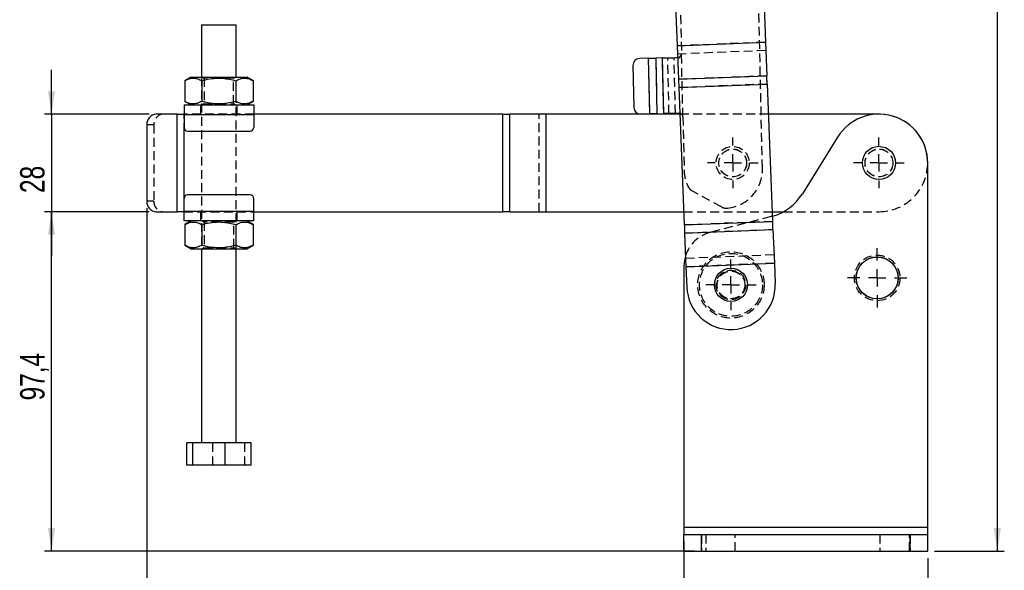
# Model space of a CAD drawing. Extents: x 85 to 782, y 35 to 586.
# Tile 15 of 22: x 150 to 432, y 232 to 390. Entities that reach past the tile are written whole.
import ezdxf

# ---------------------------------------------------------------- set-up
doc = ezdxf.new("R2010")
doc.units = 0
doc.header["$LTSCALE"] = 2
doc.linetypes.add('HIDDEN', pattern=[1.905, 1.27, -0.635])
doc.layers.get('0').update_dxf_attribs({"linetype": 'CONTINUOUS'})
doc.styles.add('SLDTEXTSTYLE0', font='TXT', dxfattribs={"width": 0.75})
doc.dimstyles.new('SLDDIMSTYLE0', dxfattribs={"dimtxt": 7, "dimasz": 6.604, "dimexe": 0, "dimexo": 0.0625, "dimgap": 1.75, "dimtad": 1, "dimdec": 1, "dimrnd": 1e-09, "dimzin": 12, "dimtxsty": 'SLDTEXTSTYLE0', "dimsah": 1, "dimcen": 0.09, "dimazin": 3, "dimtfac": 1, "dimtdec": 1, "dimtofl": 0, "dimtmove": 0, "dimatfit": 3, "dimtolj": 1, "dimtzin": 12})
doc.dimstyles.new('SLDDIMSTYLE1', dxfattribs={"dimtxt": 7, "dimasz": 6.604, "dimexe": 0, "dimexo": 0.0625, "dimgap": 1.75, "dimtad": 1, "dimdec": 0, "dimrnd": 1e-09, "dimzin": 12, "dimtxsty": 'SLDTEXTSTYLE0', "dimsah": 1, "dimcen": 0.09, "dimazin": 3, "dimtfac": 1, "dimtdec": 0, "dimtofl": 0, "dimtmove": 0, "dimatfit": 3, "dimtolj": 1, "dimtzin": 12})
doc.dimstyles.new('SLDDIMSTYLE2', dxfattribs={"dimtxt": 7, "dimasz": 6.604, "dimexe": 0, "dimexo": 0.0625, "dimgap": 1.75, "dimtad": 1, "dimdec": 3, "dimrnd": 1e-09, "dimzin": 12, "dimtxsty": 'SLDTEXTSTYLE0', "dimsah": 1, "dimcen": 0.09, "dimazin": 3, "dimtfac": 1, "dimtdec": 3, "dimtofl": 0, "dimtmove": 0, "dimatfit": 3, "dimtolj": 1, "dimtzin": 12})
doc.dimstyles.new('SLDDIMSTYLE3', dxfattribs={"dimtxt": 7, "dimasz": 6.604, "dimexe": 0, "dimexo": 0.0625, "dimgap": 1.75, "dimtad": 1, "dimdec": 0, "dimrnd": 1e-09, "dimzin": 12, "dimtxsty": 'SLDTEXTSTYLE0', "dimsah": 1, "dimcen": 0.09, "dimazin": 3, "dimtfac": 1, "dimtofl": 0, "dimtmove": 0, "dimatfit": 3, "dimtolj": 1, "dimtzin": 12})
doc.dimstyles.new('SLDDIMSTYLE4', dxfattribs={"dimtxt": 7, "dimasz": 6.604, "dimexe": 0, "dimexo": 0.0625, "dimgap": 1.75, "dimtad": 1, "dimdec": 3, "dimrnd": 1e-09, "dimzin": 12, "dimtxsty": 'SLDTEXTSTYLE0', "dimsah": 1, "dimcen": 0.09, "dimazin": 3, "dimtfac": 1, "dimtdec": 3, "dimtmove": 0, "dimatfit": 3, "dimtolj": 1, "dimtzin": 12})

# ---------------------------------------------------------------- blocks, each defined once
blk = doc.blocks.new('_D')
at = {"color": 179, "linetype": 'CONTINUOUS'}
for p, q in [((186.84, 335.02), (156.76, 335.02)), ((158.76, 237.6), (158.76, 335.02)), ((343.4, 237.6), (156.76, 237.6))]:
    blk.add_line(p, q, dxfattribs=at)
for points in [[(158.76, 335.02), (157.74, 328.42), (159.78, 328.42)], [(158.76, 237.6), (159.78, 244.21), (157.74, 244.21)]]:
    blk.add_solid(points, dxfattribs=at)
at = {"color": 179, "linetype": 'CONTINUOUS', "insert": (149.74, 280.86, 0.1), "char_height": 7, "attachment_point": 1, "rotation": 90, "style": 'SLDTEXTSTYLE0'}
blk.add_mtext('97,4', dxfattribs=at)
blk = doc.blocks.new('_D_1')
at = {"color": 179, "linetype": 'CONTINUOUS'}
for p, q in [((186.12, 336.02), (186.12, 202.72)), ((340.4, 240.35), (340.4, 202.72)), ((340.4, 204.72), (186.12, 204.72))]:
    blk.add_line(p, q, dxfattribs=at)
for points in [[(186.12, 204.72), (192.73, 203.7), (192.73, 205.73)], [(340.4, 204.72), (333.79, 205.73), (333.79, 203.7)]]:
    blk.add_solid(points, dxfattribs=at)
at = {"color": 179, "linetype": 'CONTINUOUS', "insert": (252.39, 213.74, 0.1), "char_height": 7, "attachment_point": 1, "style": 'SLDTEXTSTYLE0'}
blk.add_mtext('154', dxfattribs=at)
blk = doc.blocks.new('_D_2')
at = {"color": 179, "linetype": 'CONTINUOUS'}
for p, q in [((340.4, 235.6), (340.4, 202.36)), ((410.4, 235.6), (410.4, 202.36)), ((410.4, 204.36), (340.4, 204.36))]:
    blk.add_line(p, q, dxfattribs=at)
for points in [[(340.4, 204.36), (347, 203.35), (347, 205.38)], [(410.4, 204.36), (403.79, 205.38), (403.79, 203.35)]]:
    blk.add_solid(points, dxfattribs=at)
at = {"color": 179, "linetype": 'CONTINUOUS', "insert": (364.79, 213.39, 0.1), "char_height": 7, "attachment_point": 1, "style": 'SLDTEXTSTYLE0'}
blk.add_mtext('70', dxfattribs=at)
blk = doc.blocks.new('_D_3')
at = {"color": 179, "linetype": 'CONTINUOUS'}
for p, q in [((186.12, 336.02), (186.12, 179.6)), ((410.4, 235.6), (410.4, 179.6)), ((410.4, 181.6), (186.12, 181.6))]:
    blk.add_line(p, q, dxfattribs=at)
for points in [[(186.12, 181.6), (192.73, 180.59), (192.73, 182.62)], [(410.4, 181.6), (403.79, 182.62), (403.79, 180.59)]]:
    blk.add_solid(points, dxfattribs=at)
at = {"color": 179, "linetype": 'CONTINUOUS', "insert": (291.16, 190.63, 0.1), "char_height": 7, "attachment_point": 1, "style": 'SLDTEXTSTYLE0'}
blk.add_mtext('224', dxfattribs=at)
blk = doc.blocks.new('_D_4')
at = {"color": 179, "linetype": 'CONTINUOUS'}
for p, q in [((342.65, 584.91), (432.41, 584.91)), ((430.41, 237.6), (430.41, 584.91)), ((412.4, 237.6), (432.41, 237.6))]:
    blk.add_line(p, q, dxfattribs=at)
for points in [[(430.41, 584.91), (429.39, 578.31), (431.42, 578.31)], [(430.41, 237.6), (431.42, 244.21), (429.39, 244.21)]]:
    blk.add_solid(points, dxfattribs=at)
at = {"color": 179, "linetype": 'CONTINUOUS', "insert": (421.38, 424.19, 0.1), "char_height": 7, "attachment_point": 1, "rotation": 90, "style": 'SLDTEXTSTYLE0'}
blk.add_mtext('347', dxfattribs=at)
blk = doc.blocks.new('_D_5')
at = {"color": 179, "linetype": 'CONTINUOUS'}
for p, q in [((158.76, 363.02), (158.76, 375.72)), ((186.84, 363.02), (156.76, 363.02)), ((158.76, 363.02), (158.76, 335.02)), ((186.84, 335.02), (156.76, 335.02)), ((158.76, 335.02), (158.76, 322.32))]:
    blk.add_line(p, q, dxfattribs=at)
for points in [[(158.76, 363.02), (159.77, 369.62), (157.74, 369.62)], [(158.76, 335.02), (157.75, 328.42), (159.78, 328.42)]]:
    blk.add_solid(points, dxfattribs=at)
at = {"color": 179, "linetype": 'CONTINUOUS', "insert": (149.74, 340.4, 0.1), "char_height": 7, "attachment_point": 1, "rotation": 90.0055, "style": 'SLDTEXTSTYLE0'}
blk.add_mtext('28', dxfattribs=at)
blk = doc.blocks.new('SW_CENTERMARKSYMBOL_0')
at = {"color": 0, "linetype": 'CONTINUOUS'}
for p, q in [((0, 5), (0, 7.2625)), ((-5, 0), (-7.2625, 0)), ((0, 0), (-2.5, 0)), ((0, 0), (0, 2.5)), ((0, 0), (0, -2.5)), ((0, 0), (2.5, 0)), ((5, 0), (7.2625, 0)), ((0, -5), (0, -7.2625))]:
    blk.add_line(p, q, dxfattribs=at)
blk = doc.blocks.new('SW_CENTERMARKSYMBOL_1')
at = {"color": 0, "linetype": 'CONTINUOUS'}
for p, q in [((0, 5), (0, 8.5)), ((-5, 0), (-8.5, 0)), ((0, 0), (-2.5, 0)), ((0, 0), (0, 2.5)), ((0, 0), (0, -2.5)), ((0, 0), (2.5, 0)), ((5, 0), (8.5, 0)), ((0, -5), (0, -8.5))]:
    blk.add_line(p, q, dxfattribs=at)
blk = doc.blocks.new('SW_CENTERMARKSYMBOL_2')
at = {"color": 0, "linetype": 'CONTINUOUS'}
for p, q in [((0, 5), (0, 7.2625)), ((-5, 0), (-7.2625, 0)), ((0, 0), (-2.5, 0)), ((0, 0), (0, 2.5)), ((0, 0), (0, -2.5)), ((0, 0), (2.5, 0)), ((5, 0), (7.2625, 0)), ((0, -5), (0, -7.2625))]:
    blk.add_line(p, q, dxfattribs=at)
blk = doc.blocks.new('SW_CENTERMARKSYMBOL_7')
at = {"color": 0, "linetype": 'CONTINUOUS'}
for p, q in [((0, 5), (0, 7.2625)), ((-5, 0), (-7.2625, 0)), ((0, 0), (-2.5, 0)), ((0, 0), (0, 2.5)), ((0, 0), (0, -2.5)), ((0, 0), (2.5, 0)), ((5, 0), (7.2625, 0)), ((0, -5), (0, -7.2625))]:
    blk.add_line(p, q, dxfattribs=at)

msp = doc.modelspace()

# ---------------------------------------------------------------- linework, layer by layer
at = {"color": 7, "linetype": 'CONTINUOUS'}
for p, q in [((336.644223, 427.317767), (338.434545, 382.669295)), ((362.023826, 428.335442), (363.814149, 383.686972)), ((201.815115, 388.67421), (201.81656, 373.67421)), ((211.816566, 373.67517), (211.81512, 388.675169)), ((338.434545, 382.669295), (363.814149, 383.686972)), ((338.434742, 382.664299), (363.814349, 383.681976)), ((338.434742, 382.664299), (338.820653, 373.040201)), ((363.814349, 383.681976), (364.200257, 374.057877)), ((330.252362, 379.09177), (327.679665, 379.032628)), ((330.620082, 363.095996), (330.252362, 379.09177)), ((334.224032, 379.183073), (332.373121, 379.140523)), ((332.740845, 363.14475), (332.373121, 379.140523)), ((334.591752, 363.1873), (334.224032, 379.183073)), ((325.726157, 376.98719), (326.001947, 364.99036)), ((198.816569, 373.673921), (197.001712, 372.625883)), ((216.631623, 372.627768), (214.816557, 373.675458)), ((338.820653, 373.040201), (364.200257, 374.057877)), ((197.001712, 372.625883), (197.002278, 366.721612)), ((201.909186, 372.626354), (201.909752, 366.722083)), ((211.724134, 372.627296), (211.7247, 366.723026)), ((216.631623, 372.627768), (216.632189, 366.723497)), ((338.916009, 370.662113), (364.295614, 371.679788)), ((338.916009, 370.662113), (340.496579, 331.244665)), ((364.295614, 371.679788), (365.876182, 332.26234)), ((196.817325, 365.67373), (216.817336, 365.67565)), ((197.002278, 366.721612), (198.817329, 365.673922)), ((214.817332, 365.675458), (216.632189, 366.723497)), ((194.805922, 363.023537), (188.839422, 363.022964)), ((194.805922, 363.023537), (196.817578, 363.02373)), ((194.808604, 335.023536), (194.805922, 363.023537)), ((196.817593, 362.92373), (216.817589, 362.92565)), ((196.817593, 362.92373), (196.817951, 359.17373)), ((288.394214, 363.032522), (216.817589, 363.02565)), ((216.817589, 362.92565), (216.817962, 359.17565)), ((288.394214, 363.032522), (290.405878, 363.032715)), ((288.396904, 335.032522), (288.394214, 363.032522)), ((300.813356, 363.033715), (290.405878, 363.032715)), ((290.408568, 335.032715), (290.405878, 363.032715)), ((300.816046, 335.033716), (300.813356, 363.033715)), ((300.813356, 363.033715), (300.817588, 363.033715)), ((339.221747, 363.037402), (300.817588, 363.033715)), ((300.82027, 335.033716), (300.817588, 363.033715)), ((328.047385, 363.036853), (330.620082, 363.095996)), ((332.740845, 363.14475), (334.591752, 363.1873)), ((339.215325, 363.197564), (338.894305, 363.28621)), ((396.400887, 363.042892), (364.64206, 363.039843)), ((186.120795, 360.022703), (186.122896, 338.022702)), ((197.818057, 358.173826), (215.818049, 358.175554)), ((384.522499, 356.440335), (374.417837, 340.213015)), ((410.396879, 244.354508), (410.396879, 349.042892)), ((215.819807, 339.875554), (197.819801, 339.873825)), ((196.820261, 335.12373), (196.819903, 338.87373)), ((216.820256, 335.12565), (216.819899, 338.87565)), ((188.842119, 335.022964), (194.808604, 335.023536)), ((216.820256, 335.12565), (196.820261, 335.12373)), ((216.820271, 335.02565), (288.396904, 335.032522)), ((290.408568, 335.032715), (300.816046, 335.033716)), ((300.82027, 335.033716), (300.816046, 335.033716)), ((300.82027, 335.033716), (340.34449, 335.03751)), ((365.764805, 335.03995), (368.988633, 335.040261)), ((216.820525, 332.37565), (196.820529, 332.37373)), ((198.820533, 332.373922), (197.005676, 331.325884)), ((197.005676, 331.325884), (197.006242, 325.421612)), ((201.91315, 331.326353), (201.913716, 325.422085)), ((211.728112, 331.327296), (211.728679, 325.423027)), ((216.635586, 331.327769), (214.820521, 332.375458)), ((216.635586, 331.327769), (216.636153, 325.423497)), ((340.496579, 331.244665), (365.876182, 332.26234)), ((340.591935, 328.866578), (365.971539, 329.884252)), ((340.591935, 328.866578), (340.977842, 319.242476)), ((365.971539, 329.884252), (366.357448, 320.260155)), ((197.006242, 325.421612), (198.821293, 324.373922)), ((214.821295, 324.375457), (216.636153, 325.423497)), ((201.821299, 324.374209), (201.826648, 268.674209)), ((211.826639, 268.67517), (211.821289, 324.37517)), ((340.977842, 319.242476), (366.357448, 320.260155)), ((340.978043, 319.237481), (366.357648, 320.255156)), ((366.357648, 320.255156), (366.591489, 314.423441)), ((340.396879, 319.38894), (340.396879, 244.354508)), ((340.978043, 319.237481), (341.211883, 313.405766)), ((199.361564, 268.67397), (197.575556, 268.673799)), ((197.576167, 262.273802), (197.575556, 268.673799)), ((208.612667, 268.674864), (199.361564, 268.67397)), ((199.362175, 262.273974), (199.361564, 268.67397)), ((216.077732, 268.67558), (208.612667, 268.674864)), ((208.613278, 262.27486), (208.612667, 268.674864)), ((216.078357, 262.275576), (216.077732, 268.67558)), ((199.362175, 262.273974), (197.576167, 262.273802)), ((208.613278, 262.27486), (199.362175, 262.273974)), ((216.078357, 262.275576), (208.613278, 262.27486)), ((340.396879, 244.354508), (340.396879, 242.354504)), ((410.396879, 244.354508), (340.396879, 244.354508)), ((410.396879, 242.354504), (410.396879, 244.354508)), ((340.396879, 242.354504), (345.39688, 242.354504)), ((340.396879, 237.604513), (340.396879, 242.354504)), ((345.39688, 242.354504), (405.396878, 242.354504)), ((345.39688, 237.604513), (345.39688, 242.354504)), ((405.396878, 237.604513), (405.396878, 242.354504)), ((405.396878, 242.354504), (410.396879, 242.354504)), ((410.396879, 237.604513), (410.396879, 242.354504)), ((340.396879, 237.604513), (345.39688, 237.604513)), ((345.39688, 237.604513), (405.396878, 237.604513)), ((405.396878, 237.604513), (410.396879, 237.604513))]:
    msp.add_line(p, q, dxfattribs=at)
at = {"color": 7, "linetype": 'HIDDEN'}
for p, q in [((339.248752, 399.053804), (339.679679, 380.308756)), ((362.940206, 347.484674), (361.74281, 399.570915)), ((363.814149, 383.686972), (338.434545, 382.669295)), ((363.814349, 383.681976), (338.434742, 382.664299)), ((330.620082, 363.095996), (330.252362, 379.09177)), ((332.740845, 363.14475), (332.373121, 379.140523)), ((334.591752, 363.1873), (334.224032, 379.183073)), ((336.098713, 363.221943), (335.73099, 379.217717)), ((337.949624, 363.264493), (337.5819, 379.260267)), ((338.526582, 379.281984), (339.247403, 379.298554)), ((363.909505, 381.308882), (338.529901, 380.291208)), ((340.093365, 362.313511), (339.679679, 380.308756)), ((201.81656, 373.67421), (201.821299, 324.374209)), ((202.143298, 373.674241), (202.566595, 373.377911)), ((202.566595, 373.377911), (202.567296, 365.970653)), ((211.06659, 373.378727), (211.489828, 373.675139)), ((211.067305, 365.971469), (211.06659, 373.378727)), ((211.821289, 324.37517), (211.816566, 373.67517)), ((364.200257, 374.057877), (338.820653, 373.040201)), ((364.295414, 371.684784), (338.915808, 370.667108)), ((364.295614, 371.679788), (338.916009, 370.662113)), ((201.567323, 365.674186), (201.567592, 363.024186)), ((202.567296, 365.970653), (202.144073, 365.674241)), ((211.490588, 365.675139), (211.067305, 365.971469)), ((212.067591, 363.025194), (212.067337, 365.675194)), ((194.808604, 335.023536), (194.805922, 363.023537)), ((196.816044, 335.02373), (196.813361, 363.023729)), ((216.817589, 363.02565), (196.817578, 363.02373)), ((196.817593, 362.92373), (216.817589, 362.92565)), ((288.396904, 335.032522), (288.394214, 363.032522)), ((288.401128, 335.032524), (288.398439, 363.032523)), ((290.408568, 335.032715), (290.405878, 363.032715)), ((298.808613, 335.033522), (298.805924, 363.033522)), ((300.816046, 335.033716), (300.813356, 363.033715)), ((300.82027, 335.033716), (300.817588, 363.033715)), ((338.894305, 363.28621), (339.615127, 363.302781)), ((364.64206, 363.039843), (339.221747, 363.037402)), ((340.093365, 362.313511), (340.44615, 346.967566)), ((188.12822, 360.022895), (186.120795, 360.022703)), ((188.12822, 360.022895), (188.130335, 338.022896)), ((196.819903, 338.87373), (196.817951, 359.17373)), ((351.18732, 336.3973), (342.846652, 340.960481)), ((188.130335, 338.022896), (186.122896, 338.022702)), ((216.820256, 335.12565), (196.820261, 335.12373)), ((196.820275, 335.02373), (216.820271, 335.02565)), ((201.570274, 335.024186), (201.570527, 332.374186)), ((212.070526, 332.375194), (212.070273, 335.025194)), ((340.34449, 335.03751), (365.764805, 335.03995)), ((365.817633, 333.72249), (365.449072, 333.621913)), ((368.988633, 335.040261), (396.403575, 335.042893)), ((202.147262, 332.374242), (202.570559, 332.077912)), ((202.570559, 332.077912), (202.571274, 324.670653)), ((211.070554, 332.078728), (211.493792, 332.375138)), ((211.071269, 324.671469), (211.070554, 332.078728)), ((365.876182, 332.26234), (340.496579, 331.244665)), ((365.876383, 332.257344), (340.496776, 331.23967)), ((365.449072, 333.621913), (347.887288, 329.068917)), ((365.971539, 329.884252), (340.591935, 328.866578)), ((202.571274, 324.670653), (202.148037, 324.374243)), ((211.494552, 324.37514), (211.071269, 324.671469)), ((366.262291, 322.633247), (340.882687, 321.615572)), ((366.357448, 320.260155), (340.977842, 319.242476)), ((366.357648, 320.255156), (340.978043, 319.237481)), ((205.041246, 262.274518), (205.04062, 268.674522)), ((214.292334, 262.275404), (214.291723, 268.675408)), ((410.396879, 244.354508), (340.396879, 244.354508)), ((345.39688, 242.354504), (345.39688, 237.604513)), ((346.646878, 242.354504), (346.646878, 237.604513)), ((355.146879, 237.604513), (355.146879, 242.354504)), ((396.646879, 242.354504), (396.646879, 237.604513)), ((405.14688, 237.604513), (405.14688, 242.354504)), ((405.396878, 242.354504), (405.396878, 237.604513))]:
    msp.add_line(p, q, dxfattribs=at)
at = {"color": 8, "linetype": 'CONTINUOUS'}
msp.add_line((196.819903, 338.87373), (196.817951, 359.17373), dxfattribs=at)
at = {"color": 7, "linetype": 'CONTINUOUS', "flags": 128}
for points in [[(201.815115, 388.67421), (201.898606, 388.674217), (202.259199, 388.674253), (202.884586, 388.674312), (203.738393, 388.674394), (204.771014, 388.674493), (205.922426, 388.674605), (207.12571, 388.67472), (208.310948, 388.674834), (209.409268, 388.674938), (210.356818, 388.675029), (211.098523, 388.675102), (211.591305, 388.675149), (211.806522, 388.675169), (211.81512, 388.675169)], [(363.814349, 383.681976), (363.814326, 383.682552), (363.814301, 383.683148), (363.814277, 383.683761), (363.814252, 383.684386), (363.814226, 383.685022), (363.814201, 383.685668), (363.814175, 383.686318), (363.814149, 383.686972)], [(330.252362, 379.09177), (330.546336, 379.098528), (330.837478, 379.10522), (331.122985, 379.111784), (331.400109, 379.118155), (331.666177, 379.124272), (331.918632, 379.130076), (332.155039, 379.135511), (332.373121, 379.140523)], [(334.224032, 379.183073), (334.674229, 379.193422), (335.155895, 379.204496), (335.666013, 379.216223), (336.20139, 379.228531), (336.758682, 379.241343), (337.334392, 379.254577), (337.924925, 379.268152), (338.526582, 379.281984)], [(198.816569, 373.673921), (198.970275, 373.673936), (199.42552, 373.67398), (200.164811, 373.674051), (201.159702, 373.674147), (202.372001, 373.674263), (203.755097, 373.674396), (205.255838, 373.67454), (206.816556, 373.67469), (208.377288, 373.67484), (209.878029, 373.674984), (211.261125, 373.675116), (212.473424, 373.675233), (213.468315, 373.675329), (214.207606, 373.675399), (214.662851, 373.675443), (214.816557, 373.675458)], [(364.295614, 371.679788), (364.283141, 371.990858), (364.270721, 372.300594), (364.258408, 372.607673), (364.246253, 372.910778), (364.234311, 373.208611), (364.222631, 373.499899), (364.211264, 373.783392), (364.200257, 374.057877)], [(338.820653, 373.040201), (338.831657, 372.765716), (338.843027, 372.482223), (338.854706, 372.190935), (338.866649, 371.893102), (338.878804, 371.589997), (338.891117, 371.282918), (338.903537, 370.973181), (338.916009, 370.662113)], [(196.817325, 365.67373), (196.81734, 365.620889), (196.817355, 365.464399), (196.81737, 365.210271), (196.817414, 364.868273), (196.817444, 364.451548), (196.817489, 363.976109), (196.817549, 363.460228), (196.817593, 362.92373)], [(216.817336, 365.67565), (216.817336, 365.62281), (216.817351, 365.466319), (216.81738, 365.212192), (216.81741, 364.870194), (216.817455, 364.453468), (216.8175, 363.978029), (216.817544, 363.462148), (216.817589, 362.92565)], [(332.740845, 363.14475), (332.522759, 363.139736), (332.286356, 363.134302), (332.0339, 363.128498), (331.767829, 363.122382), (331.490708, 363.116011), (331.205198, 363.109447), (330.914056, 363.102754), (330.620082, 363.095996)], [(338.894305, 363.28621), (338.292649, 363.272379), (337.702116, 363.258803), (337.126402, 363.245568), (336.569113, 363.232757), (336.033733, 363.220449), (335.523618, 363.208722), (335.041949, 363.197649), (334.591752, 363.1873)], [(196.820275, 335.02373), (196.560787, 335.023706), (196.302073, 335.02368), (196.044894, 335.023655), (195.790024, 335.023631), (195.538209, 335.023607), (195.290224, 335.023583), (195.046784, 335.02356), (194.808604, 335.023536)], [(196.820529, 332.37373), (196.820529, 332.426571), (196.820514, 332.583061), (196.820484, 332.837188), (196.820454, 333.179186), (196.82041, 333.595912), (196.820365, 334.07135), (196.82032, 334.587232), (196.820261, 335.12373)], [(216.820525, 332.37565), (216.820525, 332.42849), (216.82051, 332.584982), (216.82048, 332.839108), (216.82045, 333.181106), (216.820405, 333.597832), (216.820361, 334.073271), (216.820316, 334.589153), (216.820256, 335.12565)], [(290.408568, 335.032715), (290.170395, 335.032693), (289.926955, 335.032669), (289.678963, 335.032645), (289.427155, 335.032622), (289.172286, 335.032596), (288.915107, 335.032572), (288.656393, 335.032548), (288.396904, 335.032522)], [(340.496579, 331.244665), (340.509051, 330.933596), (340.521471, 330.62386), (340.533783, 330.316781), (340.545939, 330.013676), (340.557878, 329.715843), (340.569561, 329.424555), (340.580927, 329.141061), (340.591935, 328.866578)], [(365.971539, 329.884252), (365.960532, 330.158736), (365.949165, 330.44223), (365.937485, 330.733518), (365.925543, 331.031351), (365.913389, 331.334456), (365.901075, 331.641535), (365.888656, 331.951273), (365.876182, 332.26234)], [(198.821293, 324.373922), (198.975013, 324.373937), (199.430259, 324.373982), (200.169535, 324.374053), (201.164441, 324.374146), (202.37674, 324.374265), (203.759836, 324.374395), (205.260576, 324.374541), (206.821294, 324.37469), (208.382012, 324.374839), (209.882767, 324.374984), (211.265863, 324.375118), (212.478147, 324.375234), (213.473053, 324.37533), (214.21233, 324.375401), (214.667575, 324.375442), (214.821295, 324.375457)], [(340.852333, 322.372506), (340.532107, 321.027919), (340.396879, 319.38894)], [(340.977842, 319.242476), (340.977868, 319.241899), (340.97789, 319.241307), (340.977916, 319.240692), (340.977938, 319.240066), (340.977965, 319.239429), (340.977991, 319.238785), (340.978017, 319.238136), (340.978043, 319.237481)]]:
    msp.add_lwpolyline(points, dxfattribs=at)
at = {"color": 7, "linetype": 'HIDDEN', "flags": 128}
for points in [[(211.06659, 373.378727), (211.027013, 373.378723), (210.714744, 373.378693), (210.113363, 373.378635), (209.267484, 373.378554), (208.239825, 373.378456), (207.106622, 373.378347), (205.951901, 373.378236), (204.861315, 373.378131), (203.915746, 373.37804), (203.185306, 373.37797), (202.72419, 373.377926), (202.566595, 373.377911)], [(202.567296, 365.970653), (202.606888, 365.970656), (202.919157, 365.970686), (203.520523, 365.970744), (204.366417, 365.970825), (205.394061, 365.970924), (206.527264, 365.971033), (207.681985, 365.971144), (208.772571, 365.971249), (209.718154, 365.971339), (210.448579, 365.971409), (210.909696, 365.971454), (211.067305, 365.971469)], [(211.070554, 332.078728), (211.030976, 332.078724), (210.718708, 332.078694), (210.117327, 332.078637), (209.271447, 332.078555), (208.243789, 332.078456), (207.110585, 332.078348), (205.955864, 332.078236), (204.865278, 332.078132), (203.91971, 332.07804), (203.18927, 332.07797), (202.728154, 332.077927), (202.570559, 332.077912)], [(202.571274, 324.670653), (202.610852, 324.670657), (202.923121, 324.670686), (203.524502, 324.670746), (204.370381, 324.670824), (205.398025, 324.670925), (206.531243, 324.671033), (207.685949, 324.671145), (208.77655, 324.671249), (209.722118, 324.671338), (210.452543, 324.671409), (210.91366, 324.671454), (211.071269, 324.671469)]]:
    msp.add_lwpolyline(points, dxfattribs=at)
at = {"color": 7, "linetype": 'HIDDEN'}
for centre, radius in [((354.402231, 349.03886), 4.7625), ((354.402231, 349.03886), 4), ((354.402231, 349.03886), 3.96875), ((396.402231, 349.042892), 4), ((396.402231, 349.042892), 4), ((396.402231, 349.042892), 3.96875), ((353.896879, 314.034507), 9.525), ((353.896879, 314.034507), 9.025), ((395.896879, 316.034507), 6.55), ((353.896879, 314.034507), 4.25), ((353.896879, 314.034507), 4), ((353.896879, 314.034507), 3.96875)]:
    msp.add_circle(centre, radius, dxfattribs=at)
at = {"color": 7, "linetype": 'CONTINUOUS'}
for centre, radius in [((396.402231, 349.042892), 4.7625), ((395.896879, 316.034507), 6.05), ((395.896879, 316.034507), 6), ((353.896879, 314.034507), 4.7625)]:
    msp.add_circle(centre, radius, dxfattribs=at)
for centre, radius, start, end in [((337.347648, 382.623836), 1.087847, 2.13164867, 2.39496826), ((327.725629, 377.033155), 2, 91.31692404, 181.31692404), ((328.001421, 365.036325), 2, 181.31692404, 271.31692404), ((188.987487, 360.156952), 2.869834, 92.95740817, 182.68123855), ((396.402231, 349.042892), 13.994648, 0, 148.08970851), ((396.402231, 349.042892), 14, 358.41569671, 90.0055011), ((197.817955, 359.173826), 1, 180.0055011, 270.0055011), ((215.817954, 359.175554), 1, 270.0055011, 0.0055011), ((197.819904, 338.873826), 1, 90.0055011, 180.0055011), ((215.819904, 338.875554), 1, 0.0055011, 90.0055011), ((361.684687, 348.141876), 14.999999, 285.99358587, 328.08970851), ((188.989639, 337.889029), 2.869858, 177.33028115, 267.05351791), ((366.083339, 320.246673), 0.27444, 1.77130381, 2.81588392), ((353.901687, 313.914604), 12.7, 182.29622598, 2.29622598)]:
    msp.add_arc(centre, radius, start, end, dxfattribs=at)
at = {"color": 7, "linetype": 'HIDDEN'}
for centre, radius, start, end in [((190.994936, 360.157122), 2.869857, 92.95756911, 182.68076424), ((396.402231, 349.042892), 14, 270.0055011, 358.41569671), ((351.693177, 347.22612), 11.25, 181.31692404, 206.13307638), ((351.693177, 347.22612), 11.25, 276.5007717, 1.31692404), ((344.286546, 343.592345), 3, 206.13307638, 241.31692404), ((190.997082, 337.889223), 2.869861, 177.3302941, 267.05315709), ((352.627214, 339.029165), 3, 241.31692404, 276.5007717), ((350.396879, 319.388939), 10, 104.53427233, 162.64106986)]:
    msp.add_arc(centre, radius, start, end, dxfattribs=at)
for points, knots in [([(338.526582, 379.281984), (338.677923, 379.308766), (338.960487, 379.358771), (339.326097, 379.576665), (339.582169, 379.904419), (339.646174, 380.169823), (339.679679, 380.308756)], [0, 0, 0, 0, 0.27601862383, 0.515347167, 0.74629713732, 1, 1, 1, 1]), ([(340.093365, 362.313511), (340.072481, 362.428714), (340.043957, 362.586074), (339.973142, 362.779656), (339.887222, 362.908212), (339.730658, 363.020454), (339.503247, 363.131431), (339.320193, 363.173477), (339.215325, 363.197564)], [0, 0, 0, 0, 0.2553898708, 0.3488459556, 0.4490015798, 0.588068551, 0.7640134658, 1, 1, 1, 1])]:
    msp.add_open_spline(points, degree=3, knots=knots, dxfattribs=at)
at = {"color": 7, "linetype": 'CONTINUOUS'}
for points, knots in [([(197.001712, 372.625883), (197.427621, 372.845202), (198.288675, 373.288596), (199.564512, 373.450892), (200.784149, 373.212967), (201.531889, 372.823083), (201.909186, 372.626354)], [0, 0, 0, 0, 0.2646044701, 0.5349476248, 0.7653429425, 1, 1, 1, 1]), ([(201.909186, 372.626354), (202.265355, 372.724214), (203.426627, 373.043281), (205.462768, 373.390232), (208.432923, 373.429986), (210.495716, 372.926894), (211.724134, 372.627296)], [0, 0, 0, 0, 0.1113112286, 0.362925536, 0.6206145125, 1, 1, 1, 1]), ([(211.724134, 372.627296), (212.150049, 372.846615), (213.011114, 373.290008), (214.286948, 373.452304), (215.506585, 373.214381), (216.254326, 372.824496), (216.631623, 372.627768)], [0, 0, 0, 0, 0.2646050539, 0.5349479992, 0.7653431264, 1, 1, 1, 1]), ([(201.909752, 366.722083), (201.483836, 366.502765), (200.62277, 366.059372), (199.346955, 365.897075), (198.127315, 366.134999), (197.379574, 366.524884), (197.002278, 366.721612)], [0, 0, 0, 0, 0.2646052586, 0.5349476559, 0.7653429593, 1, 1, 1, 1]), ([(211.7247, 366.723026), (210.496338, 366.423167), (208.454458, 365.924718), (205.485224, 365.956654), (203.447841, 366.299806), (202.265936, 366.624294), (201.909752, 366.722083)], [0, 0, 0, 0, 0.37938395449, 0.63064202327, 0.8886887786, 1, 1, 1, 1]), ([(216.632189, 366.723497), (216.206274, 366.504178), (215.345209, 366.060785), (214.069375, 365.898488), (212.849737, 366.136413), (212.101996, 366.526297), (211.7247, 366.723026)], [0, 0, 0, 0, 0.2646049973, 0.5349479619, 0.7653431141, 1, 1, 1, 1]), ([(197.005676, 331.325884), (197.431592, 331.545202), (198.292659, 331.988593), (199.568473, 332.150891), (200.788113, 331.912966), (201.535853, 331.523082), (201.91315, 331.326353)], [0, 0, 0, 0, 0.2646051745, 0.534947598, 0.765342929, 1, 1, 1, 1]), ([(201.91315, 331.326353), (202.269318, 331.424214), (203.43059, 331.743284), (205.466732, 332.090232), (208.436891, 332.129987), (210.499689, 331.626894), (211.728112, 331.327296)], [0, 0, 0, 0, 0.1113111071, 0.3629250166, 0.6206136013, 1, 1, 1, 1]), ([(211.728112, 331.327296), (212.154021, 331.546615), (213.015076, 331.990009), (214.290912, 332.152305), (215.510549, 331.91438), (216.25829, 331.524497), (216.635586, 331.327769)], [0, 0, 0, 0, 0.2646045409, 0.5349476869, 0.7653429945, 1, 1, 1, 1]), ([(201.913716, 325.422085), (201.4878, 325.202765), (200.626733, 324.759371), (199.350919, 324.597073), (198.131279, 324.835002), (197.383538, 325.224884), (197.006242, 325.421612)], [0, 0, 0, 0, 0.2646053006, 0.5349476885, 0.7653430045, 1, 1, 1, 1]), ([(211.728679, 325.423027), (210.500312, 325.123167), (208.458426, 324.624717), (205.489188, 324.656656), (203.451804, 324.999803), (202.2699, 325.324295), (201.913716, 325.422085)], [0, 0, 0, 0, 0.3793848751, 0.6306425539, 0.888688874, 1, 1, 1, 1]), ([(216.636153, 325.423497), (216.210236, 325.204179), (215.349168, 324.760787), (214.07336, 324.598491), (212.853696, 324.83641), (212.105968, 325.226298), (211.728679, 325.423027)], [0, 0, 0, 0, 0.2646051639, 0.5349475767, 0.7653436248, 1, 1, 1, 1])]:
    msp.add_open_spline(points, degree=3, knots=knots, dxfattribs=at)

# ---------------------------------------------------------------- block references
at = {"color": 179, "linetype": 'CONTINUOUS'}
for name, p in [('SW_CENTERMARKSYMBOL_7', (354.402231, 349.03886)), ('SW_CENTERMARKSYMBOL_0', (396.402231, 349.042892)), ('SW_CENTERMARKSYMBOL_1', (395.896879, 316.034507)), ('SW_CENTERMARKSYMBOL_2', (353.896879, 314.034507))]:
    msp.add_blockref(name, p, dxfattribs=at)

# ---------------------------------------------------------------- dimensions: what is measured, and where the dimension line sits
for base, p1, p2, angle, dimstyle, picture, middle in [((430.406696, 584.913247), (410.396879, 237.604507), (340.653022, 584.913247), 90, 'SLDDIMSTYLE3', '_D_4', (430.406696, 434.792163)), ((158.762051, 335.020076), (188.839424, 363.022964), (188.842112, 335.022964), 270.0055011, 'SLDDIMSTYLE4', '_D_5', (158.760765, 348.418028)), ((158.760765, 335.022964), (345.396879, 237.604507), (188.842112, 335.022964), 90, 'SLDDIMSTYLE0', '_D', (158.760765, 292.756387))]:
    dim = msp.add_linear_dim(base=base, p1=p1, p2=p2, angle=angle, dimstyle=dimstyle, dxfattribs=at)
    dim.commit()
    dim.dimension.update_dxf_attribs({"geometry": picture, "text_midpoint": middle, "dimtype": 160})
for base, p1, p2, dimstyle, picture, middle in [((186.122901, 204.718927), (340.396879, 242.354507), (186.122901, 338.022703), 'SLDDIMSTYLE1', '_D_1', (262.996111, 204.718927)), ((186.122901, 181.604507), (410.396879, 237.604507), (186.122901, 338.022703), 'SLDDIMSTYLE1', '_D_3', (301.757796, 181.604507)), ((340.396879, 204.363924), (410.396879, 237.604507), (340.396879, 237.604507), 'SLDDIMSTYLE2', '_D_2', (372.809496, 204.363924))]:
    dim = msp.add_linear_dim(base=base, p1=p1, p2=p2, dimstyle=dimstyle, dxfattribs=at)
    dim.commit()
    dim.dimension.update_dxf_attribs({"geometry": picture, "text_midpoint": middle, "dimtype": 160})

doc.saveas('drawing.dxf')
